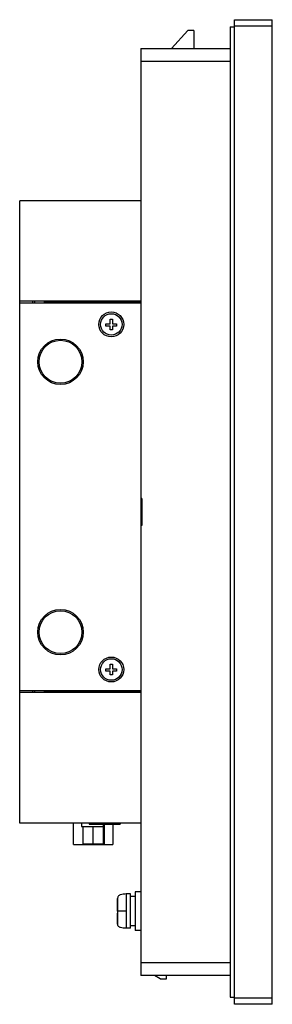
# Model space of a CAD drawing. Header units: millimetres. Extents: x 70 to 129, y 22 to 252.
import ezdxf

# ---------------------------------------------------------------- set-up
doc = ezdxf.new("R2010")
doc.units = ezdxf.units.MM
doc.header["$LTSCALE"] = 17.80903
doc.layers.get('0').update_dxf_attribs({"linetype": 'CONTINUOUS'})

msp = doc.modelspace()

# ---------------------------------------------------------------- linework, layer by layer
at = {"color": 7, "linetype": 'Continuous'}
for p, q in [((119.86, 22.24), (119.86, 251.64)), ((119.86, 251.64), (128.66, 251.64)), ((128.66, 250.14), (119.86, 250.14)), ((128.66, 22.24), (128.66, 251.64)), ((105.2, 244.93), (109.03, 249.13)), ((110.36, 249.13), (109.03, 249.13)), ((110.36, 249.13), (110.36, 244.93)), ((118.86, 249.99), (118.86, 23.88)), ((118.86, 249.99), (119.86, 249.99)), ((98.06, 244.93), (98.06, 28.95)), ((98.06, 244.93), (118.86, 244.93)), ((118.86, 241.93), (98.06, 241.93)), ((69.86, 186.02), (69.86, 209.43)), ((98.06, 209.43), (69.86, 209.43)), ((98.06, 186.02), (69.86, 186.02)), ((69.86, 64.44), (69.86, 186.01)), ((72.89, 185.63), (72.89, 186.01)), ((73.27, 186.01), (73.27, 185.63)), ((75.66, 185.63), (75.66, 186.01)), ((98.06, 185.94), (75.66, 185.94)), ((98.06, 185.63), (69.86, 185.63)), ((90.93, 180.77), (90.93, 181.89)), ((90.93, 181.89), (91.43, 181.89)), ((91.43, 181.89), (91.43, 180.77)), ((89.93, 180.27), (89.93, 180.77)), ((89.93, 180.77), (90.93, 180.77)), ((90.93, 180.27), (89.93, 180.27)), ((90.93, 179.39), (90.93, 180.27)), ((91.43, 179.39), (90.93, 179.39)), ((91.43, 180.77), (92.43, 180.77)), ((91.43, 180.27), (91.43, 179.39)), ((92.43, 180.27), (91.43, 180.27)), ((92.43, 180.77), (92.43, 180.27)), ((98.26, 140.09), (98.06, 140.09)), ((98.26, 140.09), (98.26, 133.79)), ((98.06, 139.54), (98.26, 139.54)), ((98.06, 134.34), (98.26, 134.34)), ((98.26, 133.79), (98.06, 133.79)), ((90.93, 101.49), (91.43, 101.49)), ((90.93, 100.37), (90.93, 101.49)), ((91.43, 101.49), (91.43, 100.37)), ((89.93, 100.37), (90.93, 100.37)), ((89.93, 99.87), (89.93, 100.37)), ((90.93, 99.87), (89.93, 99.87)), ((90.93, 98.99), (90.93, 99.87)), ((91.43, 98.99), (90.93, 98.99)), ((91.43, 100.37), (92.43, 100.37)), ((92.43, 99.87), (91.43, 99.87)), ((91.43, 99.87), (91.43, 98.99)), ((92.43, 100.37), (92.43, 99.87)), ((98.06, 95.24), (69.86, 95.24)), ((98.06, 94.86), (69.86, 94.86)), ((72.89, 94.87), (72.89, 95.24)), ((73.27, 95.24), (73.27, 94.87)), ((75.66, 94.87), (75.66, 95.24)), ((98.06, 94.94), (75.66, 94.94)), ((98.06, 64.44), (69.86, 64.44)), ((82.41, 59.44), (82.41, 64.44)), ((84.26, 64.44), (84.26, 63.63)), ((86.06, 64.44), (86.06, 64.24)), ((86.06, 64.24), (93.26, 64.24)), ((89.26, 64.24), (89.26, 63.63)), ((89.36, 59.64), (89.36, 64.24)), ((89.59, 59.44), (89.59, 64.24)), ((91.57, 64.24), (91.57, 59.44)), ((93.26, 64.44), (93.26, 64.24)), ((84.26, 63.63), (89.26, 63.63)), ((84.61, 59.64), (84.61, 63.63)), ((86.99, 59.64), (86.99, 63.63)), ((82.41, 59.44), (91.57, 59.44)), ((84.61, 59.64), (89.36, 59.64)), ((85.23, 59.64), (85.23, 59.44)), ((98.06, 48.44), (96.76, 48.44)), ((96.76, 48.44), (96.76, 39.44)), ((92.66, 46.94), (92.66, 46.73)), ((92.66, 43.94), (92.66, 46.88)), ((92.66, 46.73), (92.66, 41.75)), ((95.66, 47.94), (94.66, 47.94)), ((94.66, 47.94), (94.66, 39.94)), ((95.66, 39.94), (95.66, 47.94)), ((96.76, 47.34), (95.66, 47.34)), ((94.66, 43.94), (92.66, 43.94)), ((92.66, 41), (92.66, 43.49)), ((92.66, 41.75), (92.66, 40.94)), ((95.66, 39.94), (94.66, 39.94)), ((96.76, 40.54), (95.66, 40.54)), ((98.06, 39.44), (96.76, 39.44)), ((98.06, 31.95), (118.86, 31.95)), ((118.86, 28.95), (98.06, 28.95)), ((102.56, 28.21), (101.24, 28.95)), ((102.56, 28.21), (104.06, 28.21)), ((104.06, 28.21), (104.06, 28.95)), ((118.86, 23.88), (119.86, 23.88)), ((119.86, 23.74), (128.66, 23.74)), ((128.66, 22.24), (119.86, 22.24))]:
    msp.add_line(p, q, dxfattribs=at)
for centre, radius in [((91.18, 180.64), 2.9), ((91.18, 180.64), 2.5), ((79.36, 171.94), 5.3), ((79.36, 171.94), 5), ((79.36, 108.94), 5.3), ((79.36, 108.94), 5), ((91.18, 100.24), 2.9), ((91.18, 100.24), 2.5)]:
    msp.add_circle(centre, radius, dxfattribs=at)
for points in [[(94.66, 47.94), (94.43, 47.94), (93.98, 47.92), (93.45, 47.82), (93.09, 47.66), (92.87, 47.49), (92.7, 47.26), (92.66, 47.06), (92.66, 46.96)], [(94.66, 39.94), (94.43, 39.94), (93.98, 39.95), (93.45, 40.06), (93.09, 40.22), (92.87, 40.38), (92.7, 40.61), (92.66, 40.81), (92.66, 40.92)]]:
    msp.add_open_spline(points, degree=3, knots=[0, 0, 0, 0, 0.288288, 0.541485, 0.655424, 0.763336, 0.871868, 1, 1, 1, 1], dxfattribs=at)

doc.saveas('drawing.dxf')
